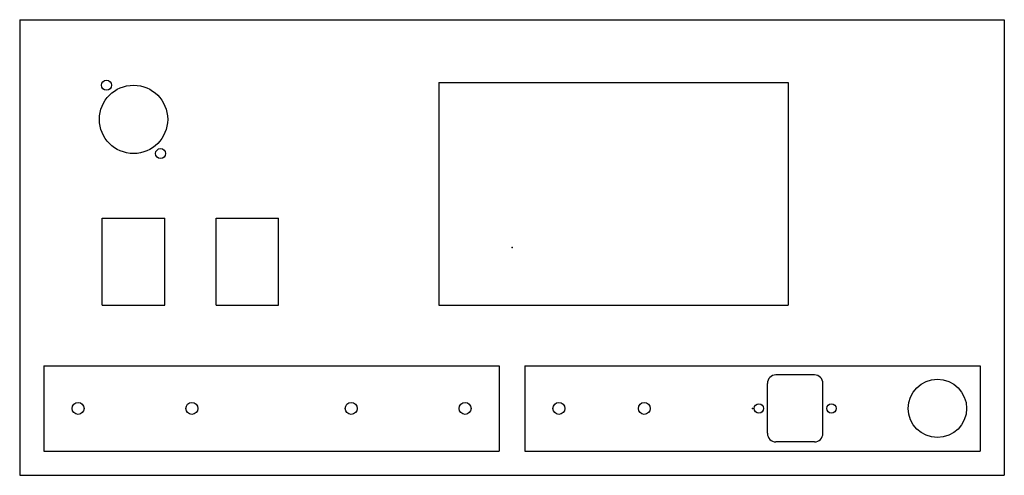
# Model space of a CAD drawing. Header units: millimetres. Extents: x -173 to 173, y -80 to 80.
import ezdxf

# ---------------------------------------------------------------- set-up
doc = ezdxf.new("R2010")
doc.units = ezdxf.units.MM
doc.header["$PDSIZE"] = -1

msp = doc.modelspace()

# ---------------------------------------------------------------- linework, layer by layer
at = {"color": 7, "linetype": 'Continuous'}
for p, q in [((-173, 80), (173, 80)), ((-173, 80), (-173, -80)), ((173, 80), (173, -80)), ((-25.7, 58), (97, 58)), ((-25.7, 58), (-25.7, -20.3)), ((97, 58), (97, -20.3)), ((-144, -20.3), (-144, 10.3)), ((-144, 10.3), (-122, 10.3)), ((-122, -20.3), (-122, 10.3)), ((-104, 10.3), (-82, 10.3)), ((-104, -20.3), (-104, 10.3)), ((-82, -20.3), (-82, 10.3)), ((-144, -20.3), (-122, -20.3)), ((-104, -20.3), (-82, -20.3)), ((-25.7, -20.3), (97, -20.3)), ((-164.5, -41.5), (-4.5, -41.5)), ((-164.5, -41.5), (-164.5, -71.5)), ((-4.5, -41.5), (-4.5, -71.5)), ((4.5, -41.5), (164.5, -41.5)), ((4.5, -41.5), (4.5, -71.5)), ((164.5, -41.5), (164.5, -71.5)), ((106.26, -44.74), (92.74, -44.74)), ((89.74, -65.26), (89.74, -47.74)), ((109.26, -65.26), (109.26, -47.74)), ((106.26, -68.26), (92.74, -68.26)), ((-164.5, -71.5), (-4.5, -71.5)), ((4.5, -71.5), (164.5, -71.5)), ((-173, -80), (173, -80))]:
    msp.add_line(p, q, dxfattribs=at)
at = {"color": 7, "linetype": 'Continuous', "lineweight": 25}
for p, q in [((-173, 80), (-173, -80)), ((-173, 80), (173, 80)), ((173, 80), (173, -80)), ((-25.7, 58), (-25.7, -20.3)), ((-25.7, 58), (97, 58)), ((97, 58), (97, -20.3)), ((-144, 10.3), (-122, 10.3)), ((-144, -20.3), (-144, 10.3)), ((-122, -20.3), (-122, 10.3)), ((-104, 10.3), (-82, 10.3)), ((-104, -20.3), (-104, 10.3)), ((-82, -20.3), (-82, 10.3)), ((-144, -20.3), (-122, -20.3)), ((-104, -20.3), (-82, -20.3)), ((-25.7, -20.3), (97, -20.3)), ((106.26, -44.74), (92.74, -44.74)), ((89.74, -65.26), (89.74, -47.74)), ((109.26, -65.26), (109.26, -47.74)), ((106.26, -68.26), (92.74, -68.26)), ((-173, -80), (173, -80))]:
    msp.add_line(p, q, dxfattribs=at)
at = {"color": 7, "linetype": 'Continuous'}
for centre, radius in [((-133, 45), 12), ((-142.5, 57), 1.75), ((-123.5, 33), 1.75), ((149.5, -56.5), 10.25), ((-152.5, -56.5), 2.1), ((-112.5, -56.5), 2.1), ((-56.5, -56.5), 2.1), ((-16.5, -56.5), 2.1), ((16.5, -56.5), 2.1), ((46.5, -56.5), 2.1), ((86.75, -56.5), 1.65), ((112.26, -56.5), 1.65)]:
    msp.add_circle(centre, radius, dxfattribs=at)
at = {"color": 7, "linetype": 'Continuous', "lineweight": 25}
for centre, radius in [((-133, 45), 12), ((-142.5, 57), 1.75), ((-123.5, 33), 1.75), ((149.5, -56.5), 10.25), ((-152.5, -56.5), 2.1), ((-112.5, -56.5), 2.1), ((-56.5, -56.5), 2.1), ((-16.5, -56.5), 2.1), ((16.5, -56.5), 2.1), ((46.5, -56.5), 2.1), ((86.75, -56.5), 1.65), ((112.26, -56.5), 1.65)]:
    msp.add_circle(centre, radius, dxfattribs=at)
at = {"color": 7, "linetype": 'Continuous'}
for centre, start, end in [((92.74, -47.74), 90, 180), ((106.26, -47.74), 0, 90), ((92.74, -65.26), 180, 270), ((106.26, -65.26), 270, 0)]:
    msp.add_arc(centre, 3, start, end, dxfattribs=at)
at = {"color": 7, "linetype": 'Continuous', "lineweight": 25}
for centre, start, end in [((92.74, -47.74), 90, 180), ((106.26, -47.74), 0, 90), ((92.74, -65.26), 180, 270), ((106.26, -65.26), 270, 0)]:
    msp.add_arc(centre, 3, start, end, dxfattribs=at)
at = {"color": 7, "linetype": 'Continuous'}
for p in [(0, 0), (84.5, -56.5)]:
    msp.add_point(p, dxfattribs=at)

doc.saveas('drawing.dxf')
